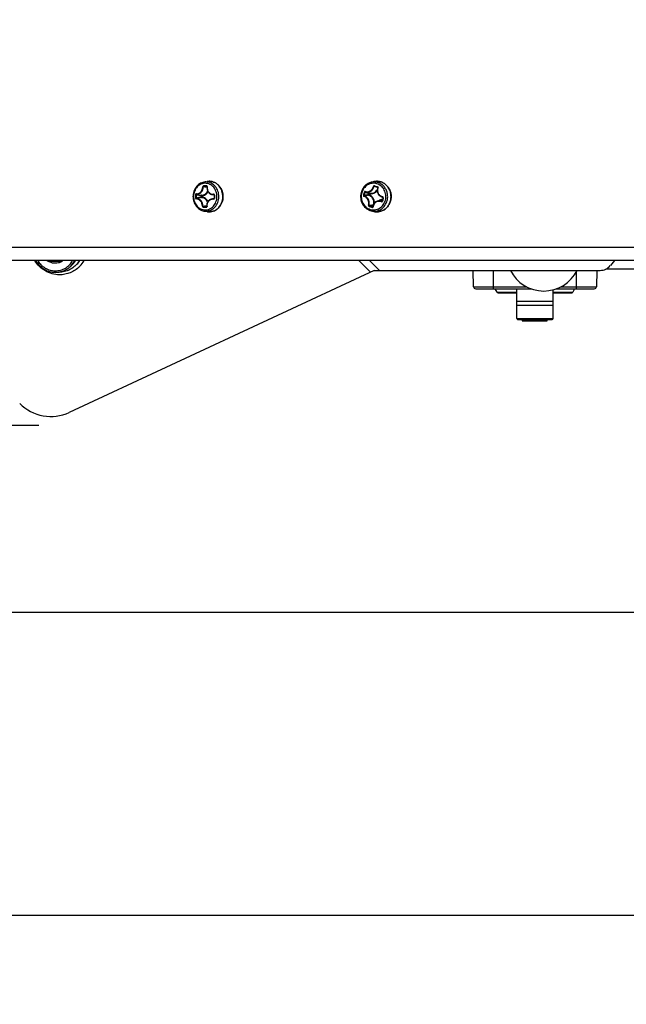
# Model space of a CAD drawing. Header units: millimetres. Extents: x 0 to 420, y 0 to 297.
# Tile 9 of 256: x 101 to 115, y 40 to 63. Entities that reach past the tile are written whole.
import ezdxf

# ---------------------------------------------------------------- set-up
doc = ezdxf.new("R2010")
doc.units = ezdxf.units.MM
doc.header["$LTSCALE"] = 23.1
doc.layers.get('0').update_dxf_attribs({"linetype": 'CONTINUOUS'})
doc.layers.add('DIM_PILOTEES', color=7, linetype='CONTINUOUS')
doc.styles.add('TEXTSTYLE_3', font='txt', dxfattribs={"width": 1.071429})
doc.styles.add('TEXTSTYLE_5', font='txt', dxfattribs={"width": 1.142857})
doc.styles.add('TEXTSTYLE_9', font='txt', dxfattribs={"width": 0.952381})
doc.dimstyles.new('DIMSTYLE_2', dxfattribs={"dimtxt": 2.5, "dimasz": 0.1875, "dimexe": 0.125, "dimexo": 0.0625, "dimgap": 1.25, "dimtad": 0, "dimtih": 1, "dimtoh": 1, "dimdsep": 46, "dimtxsty": 'TEXTSTYLE_3', "dimblk": '_FILLED', "dimblk1": '_FILLED', "dimblk2": '_FILLED', "dimcen": 0.09, "dimazin": 2, "dimtfac": 1, "dimtofl": 0, "dimtmove": 0, "dimatfit": 3, "dimldrblk": '_FILLED', "dimfxl": 1, "dimtolj": 1, "dimarcsym": 0})
doc.dimstyles.new('DIMSTYLE_4', dxfattribs={"dimtxt": 2.5, "dimasz": 0.1875, "dimexe": 0.125, "dimexo": 0.0625, "dimgap": 1.25, "dimtad": 0, "dimtih": 1, "dimtoh": 1, "dimdsep": 46, "dimtxsty": 'TEXTSTYLE_5', "dimblk": '_FILLED', "dimblk1": '_FILLED', "dimblk2": '_FILLED', "dimcen": 0.09, "dimazin": 2, "dimtfac": 1, "dimtofl": 0, "dimtmove": 0, "dimatfit": 3, "dimldrblk": '_FILLED', "dimfxl": 1, "dimtolj": 1, "dimarcsym": 0})
doc.dimstyles.new('DIMSTYLE_8', dxfattribs={"dimtxt": 2.5, "dimasz": 0.1875, "dimexe": 0.125, "dimexo": 0.0625, "dimgap": 1.25, "dimtad": 0, "dimtih": 1, "dimtoh": 1, "dimdsep": 46, "dimtxsty": 'TEXTSTYLE_9', "dimblk": '_FILLED', "dimblk1": '_FILLED', "dimblk2": '_FILLED', "dimcen": 0.09, "dimazin": 2, "dimtfac": 1, "dimtofl": 0, "dimtmove": 0, "dimatfit": 3, "dimldrblk": '_FILLED', "dimfxl": 1, "dimtolj": 1, "dimarcsym": 0})

# ---------------------------------------------------------------- blocks, each defined once
blk = doc.blocks.new('_FILLED')
at = {"color": 0, "linetype": 'BYBLOCK'}
blk.add_solid([(0, 0), (-1, 0.17), (-1, -0.17)], dxfattribs=at)
blk = doc.blocks.new('*D9')
at = {"layer": 'DIM_PILOTEES', "color": 2, "linetype": 'CONTINUOUS'}
for p, q in [((67.042, 106.042), (64.059, 106.042)), ((64.184, 106.042), (64.184, 83.788)), ((124.063, 106.042), (67.042, 106.042)), ((64.184, 53.247), (64.184, 78.788)), ((67.042, 53.247), (64.059, 53.247)), ((101.309, 53.247), (67.042, 53.247))]:
    blk.add_line(p, q, dxfattribs=at)
at = {"layer": 'DIM_PILOTEES', "color": 2, "linetype": 'CONTINUOUS', "xscale": 0.1875, "yscale": 0.1875, "zscale": 0.1875}
for p, rotation in [((64.184, 106.042), 90), ((64.184, 53.247), 270)]:
    blk.add_blockref('_FILLED', p, dxfattribs=dict(at, rotation=rotation))
at = {"layer": 'DIM_PILOTEES', "color": 2, "linetype": 'CONTINUOUS', "insert": (64.184, 82.538), "char_height": 2.5, "width": 8.57143, "attachment_point": 2, "line_spacing_factor": 0.9, "style": 'TEXTSTYLE_5'}
blk.add_mtext('{\\ftxt;\\W0.0001;\\H0.0001;\\~}{\\ftxt;\\W2.2857142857;\\H2.5; }{\\ftxt;\\W0.0001;\\H0.0001;\\~}', dxfattribs=at)
blk = doc.blocks.new('*D10')
at = {"layer": 'DIM_PILOTEES', "color": 2, "linetype": 'CONTINUOUS'}
for p, q in [((71.977, 76.601), (71.977, 41.945)), ((176.274, 76.587), (176.274, 41.945)), ((71.977, 42.07), (119.088, 42.07)), ((176.274, 42.07), (128.731, 42.07))]:
    blk.add_line(p, q, dxfattribs=at)
at = {"layer": 'DIM_PILOTEES', "color": 2, "linetype": 'CONTINUOUS', "xscale": 0.1875, "yscale": 0.1875, "zscale": 0.1875, "rotation": 180}
blk.add_blockref('_FILLED', (71.977, 42.07), dxfattribs=at)
at = {"layer": 'DIM_PILOTEES', "color": 2, "linetype": 'CONTINUOUS', "xscale": 0.1875, "yscale": 0.1875, "zscale": 0.1875}
blk.add_blockref('_FILLED', (176.274, 42.07), dxfattribs=at)
at = {"layer": 'DIM_PILOTEES', "color": 2, "linetype": 'CONTINUOUS', "insert": (123.91, 43.32), "char_height": 2.5, "width": 10.71429, "attachment_point": 2, "line_spacing_factor": 0.9, "style": 'TEXTSTYLE_9'}
blk.add_mtext('{\\ftxt;\\W0.0001;\\H0.0001;\\~}{\\ftxt;\\W2.8571428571;\\H2.5; }{\\ftxt;\\W0.0001;\\H0.0001;\\~}', dxfattribs=at)
blk = doc.blocks.new('*D12')
at = {"layer": 'DIM_PILOTEES', "color": 2, "linetype": 'CONTINUOUS'}
for p, q in [((78.325, 76.595), (78.325, 48.861)), ((169.925, 76.595), (169.925, 48.861)), ((78.325, 48.986), (119.852, 48.986)), ((169.925, 48.986), (127.709, 48.986))]:
    blk.add_line(p, q, dxfattribs=at)
at = {"layer": 'DIM_PILOTEES', "color": 2, "linetype": 'CONTINUOUS', "xscale": 0.1875, "yscale": 0.1875, "zscale": 0.1875, "rotation": 180}
blk.add_blockref('_FILLED', (78.325, 48.986), dxfattribs=at)
at = {"layer": 'DIM_PILOTEES', "color": 2, "linetype": 'CONTINUOUS', "xscale": 0.1875, "yscale": 0.1875, "zscale": 0.1875}
blk.add_blockref('_FILLED', (169.925, 48.986), dxfattribs=at)
at = {"layer": 'DIM_PILOTEES', "color": 2, "linetype": 'CONTINUOUS', "insert": (123.781, 50.236), "char_height": 2.5, "width": 8.03571, "attachment_point": 2, "line_spacing_factor": 0.9, "style": 'TEXTSTYLE_3'}
blk.add_mtext('{\\ftxt;\\W0.0001;\\H0.0001;\\~}{\\ftxt;\\W2.1428571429;\\H2.5; }{\\ftxt;\\W0.0001;\\H0.0001;\\~}', dxfattribs=at)

msp = doc.modelspace()

# ---------------------------------------------------------------- linework, layer by layer
at = {"color": 7, "linetype": 'CONTINUOUS'}
for p, q in [((105.075, 58.796), (105.151, 58.81)), ((105.143, 58.698), (105.14, 58.698)), ((105.142, 58.698), (105.142, 58.698)), ((105.142, 58.698), (105.143, 58.697)), ((105.143, 58.697), (105.144, 58.697)), ((105.144, 58.697), (105.145, 58.696)), ((105.145, 58.677), (105.144, 58.663)), ((105.144, 58.663), (105.145, 58.649)), ((105.145, 58.696), (105.146, 58.695)), ((105.146, 58.689), (105.145, 58.677)), ((105.145, 58.649), (105.146, 58.636)), ((105.146, 58.695), (105.146, 58.693)), ((105.146, 58.693), (105.146, 58.692)), ((105.146, 58.692), (105.147, 58.69)), ((105.147, 58.69), (105.146, 58.689)), ((105.146, 58.686), (105.146, 58.686)), ((105.146, 58.636), (105.149, 58.623)), ((108.892, 58.793), (108.952, 58.807)), ((109.04, 58.67), (108.954, 58.694)), ((108.966, 58.712), (109.034, 58.691)), ((108.967, 58.701), (109.035, 58.68)), ((108.967, 58.701), (108.967, 58.701)), ((109.029, 58.628), (109.028, 58.614)), ((109.032, 58.642), (109.029, 58.628)), ((109.035, 58.656), (109.032, 58.642)), ((109.035, 58.68), (109.036, 58.68)), ((109.04, 58.668), (109.035, 58.656)), ((109.036, 58.68), (109.037, 58.679)), ((109.037, 58.679), (109.038, 58.678)), ((109.038, 58.678), (109.039, 58.677)), ((109.039, 58.677), (109.039, 58.676)), ((109.039, 58.676), (109.04, 58.674)), ((109.04, 58.674), (109.04, 58.673)), ((109.04, 58.673), (109.04, 58.672)), ((109.04, 58.672), (109.04, 58.67)), ((109.04, 58.67), (109.04, 58.669)), ((109.04, 58.669), (109.04, 58.668)), ((104.884, 58.51), (104.899, 58.509)), ((105.016, 58.454), (105.017, 58.487)), ((105.029, 58.454), (105.016, 58.454)), ((105.03, 58.486), (105.017, 58.487)), ((105.029, 58.454), (105.03, 58.486)), ((105.149, 58.623), (105.153, 58.61)), ((105.153, 58.61), (105.157, 58.598)), ((105.157, 58.598), (105.163, 58.586)), ((105.163, 58.586), (105.17, 58.575)), ((105.17, 58.575), (105.177, 58.565)), ((105.177, 58.565), (105.186, 58.555)), ((105.186, 58.555), (105.195, 58.546)), ((105.195, 58.546), (105.205, 58.538)), ((105.205, 58.538), (105.216, 58.531)), ((105.227, 58.403), (105.215, 58.398)), ((105.216, 58.531), (105.227, 58.525)), ((105.227, 58.525), (105.239, 58.52)), ((105.239, 58.408), (105.227, 58.403)), ((105.239, 58.52), (105.251, 58.516)), ((105.251, 58.411), (105.239, 58.408)), ((105.251, 58.516), (105.258, 58.514)), ((105.251, 58.411), (105.305, 58.423)), ((105.258, 58.514), (105.306, 58.504)), ((105.301, 58.416), (105.295, 58.414)), ((105.302, 58.509), (105.297, 58.511)), ((105.3, 58.415), (105.299, 58.414)), ((105.3, 58.511), (105.301, 58.51)), ((105.301, 58.416), (105.3, 58.415)), ((105.301, 58.51), (105.302, 58.509)), ((105.302, 58.417), (105.301, 58.416)), ((105.302, 58.509), (105.304, 58.508)), ((105.303, 58.418), (105.302, 58.417)), ((105.304, 58.419), (105.303, 58.418)), ((105.304, 58.508), (105.305, 58.507)), ((105.305, 58.421), (105.304, 58.419)), ((105.305, 58.507), (105.305, 58.506)), ((105.305, 58.506), (105.306, 58.504)), ((105.306, 58.462), (105.305, 58.449)), ((105.305, 58.449), (105.305, 58.435)), ((105.305, 58.435), (105.305, 58.424)), ((105.305, 58.424), (105.305, 58.422)), ((105.305, 58.422), (105.305, 58.421)), ((105.306, 58.504), (105.306, 58.502)), ((105.306, 58.502), (105.307, 58.501)), ((105.307, 58.501), (105.306, 58.489)), ((105.306, 58.489), (105.306, 58.476)), ((105.306, 58.476), (105.306, 58.462)), ((105.314, 58.501), (105.307, 58.501)), ((108.755, 58.574), (108.755, 58.574)), ((108.755, 58.574), (108.763, 58.571)), ((108.763, 58.571), (108.768, 58.569)), ((108.768, 58.569), (108.826, 58.553)), ((108.849, 58.547), (108.825, 58.553)), ((108.83, 58.508), (108.838, 58.54)), ((108.842, 58.506), (108.85, 58.537)), ((109.028, 58.614), (109.028, 58.6)), ((109.028, 58.6), (109.029, 58.586)), ((109.029, 58.586), (109.031, 58.572)), ((109.031, 58.572), (109.035, 58.559)), ((109.035, 58.559), (109.04, 58.546)), ((109.04, 58.546), (109.045, 58.533)), ((109.045, 58.533), (109.052, 58.521)), ((109.052, 58.521), (109.06, 58.51)), ((109.06, 58.51), (109.069, 58.5)), ((109.069, 58.5), (109.079, 58.49)), ((109.079, 58.49), (109.089, 58.481)), ((109.089, 58.481), (109.101, 58.473)), ((109.101, 58.473), (109.113, 58.466)), ((109.113, 58.466), (109.125, 58.461)), ((109.125, 58.461), (109.139, 58.456)), ((109.139, 58.456), (109.142, 58.455)), ((109.148, 58.403), (109.139, 58.366)), ((109.142, 58.455), (109.151, 58.453)), ((109.142, 58.455), (109.153, 58.452)), ((109.158, 58.44), (109.148, 58.403)), ((109.152, 58.452), (109.151, 58.453)), ((109.151, 58.453), (109.152, 58.452)), ((109.151, 58.453), (109.151, 58.453)), ((109.152, 58.452), (109.154, 58.451)), ((109.154, 58.451), (109.155, 58.451)), ((109.155, 58.451), (109.156, 58.45)), ((109.156, 58.45), (109.157, 58.448)), ((109.157, 58.448), (109.158, 58.447)), ((109.158, 58.447), (109.158, 58.446)), ((109.158, 58.446), (109.158, 58.444)), ((109.158, 58.444), (109.158, 58.443)), ((109.158, 58.443), (109.158, 58.441)), ((109.158, 58.441), (109.158, 58.44)), ((105.132, 58.233), (105.134, 58.234)), ((105.136, 58.234), (105.132, 58.233)), ((105.135, 58.234), (105.134, 58.234)), ((105.136, 58.234), (105.135, 58.234)), ((105.137, 58.235), (105.136, 58.234)), ((105.138, 58.237), (105.137, 58.236)), ((105.137, 58.236), (105.137, 58.235)), ((105.139, 58.282), (105.138, 58.269)), ((105.138, 58.269), (105.138, 58.255)), ((105.138, 58.255), (105.139, 58.243)), ((105.139, 58.238), (105.138, 58.237)), ((105.141, 58.296), (105.139, 58.282)), ((105.139, 58.243), (105.139, 58.242)), ((105.139, 58.242), (105.139, 58.24)), ((105.139, 58.24), (105.139, 58.239)), ((105.139, 58.239), (105.139, 58.238)), ((105.144, 58.309), (105.141, 58.296)), ((105.148, 58.321), (105.144, 58.309)), ((105.153, 58.333), (105.148, 58.321)), ((105.16, 58.345), (105.153, 58.333)), ((105.167, 58.356), (105.16, 58.345)), ((105.175, 58.366), (105.167, 58.356)), ((105.184, 58.375), (105.175, 58.366)), ((105.194, 58.384), (105.184, 58.375)), ((105.204, 58.391), (105.194, 58.384)), ((105.215, 58.398), (105.204, 58.391)), ((108.927, 58.236), (108.918, 58.232)), ((108.924, 58.233), (108.923, 58.233)), ((108.925, 58.234), (108.924, 58.233)), ((108.926, 58.235), (108.925, 58.234)), ((108.927, 58.236), (108.926, 58.235)), ((108.928, 58.239), (108.927, 58.237)), ((108.927, 58.237), (108.927, 58.236)), ((108.929, 58.25), (108.928, 58.239)), ((108.933, 58.263), (108.929, 58.25)), ((108.937, 58.275), (108.933, 58.263)), ((108.942, 58.287), (108.937, 58.275)), ((108.948, 58.298), (108.942, 58.287)), ((108.955, 58.309), (108.948, 58.298)), ((108.963, 58.319), (108.955, 58.309)), ((108.972, 58.328), (108.963, 58.319)), ((108.981, 58.336), (108.972, 58.328)), ((108.991, 58.344), (108.981, 58.336)), ((109.002, 58.35), (108.991, 58.344)), ((109.013, 58.356), (109.002, 58.35)), ((109.025, 58.361), (109.013, 58.356)), ((109.032, 58.363), (109.025, 58.361)), ((109.032, 58.363), (109.112, 58.385)), ((109.138, 58.364), (109.126, 58.359)), ((109.134, 58.36), (109.133, 58.36)), ((109.135, 58.361), (109.134, 58.36)), ((109.136, 58.362), (109.135, 58.361)), ((109.138, 58.363), (109.136, 58.362)), ((109.139, 58.366), (109.138, 58.365)), ((109.138, 58.365), (109.138, 58.363)), ((109.33, 58.372), (109.33, 58.373)), ((109.33, 58.372), (109.33, 58.373)), ((105.075, 58.137), (105.151, 58.123)), ((105.195, 58.119), (105.195, 58.119)), ((105.195, 58.119), (105.195, 58.119)), ((108.892, 58.14), (108.952, 58.126)), ((163.575, 57.307), (84.675, 57.307)), ((163.575, 57.007), (84.675, 57.007)), ((101.56, 57.007), (101.536, 56.983)), ((102.104, 56.949), (102.036, 56.881)), ((102.154, 56.9), (102.178, 56.924)), ((102.246, 56.88), (102.246, 56.879)), ((102.246, 56.88), (102.246, 56.879)), ((108.608, 57.007), (108.871, 56.744)), ((108.851, 57.007), (109.076, 56.782)), ((114.439, 57.007), (114.344, 56.891)), ((108.954, 56.782), (102.002, 53.54)), ((108.954, 56.782), (114.112, 56.782)), ((111.224, 56.411), (111.214, 56.782)), ((111.675, 56.782), (111.675, 56.362)), ((113.575, 56.362), (113.575, 56.763)), ((114.037, 56.782), (114.027, 56.411)), ((114.978, 56.812), (114.243, 56.812)), ((111.224, 56.411), (112.431, 56.411)), ((113.22, 56.411), (114.027, 56.411)), ((111.274, 56.362), (112.543, 56.362)), ((111.76, 56.283), (111.72, 56.362)), ((111.76, 56.283), (112.21, 56.283)), ((111.778, 56.272), (112.21, 56.272)), ((112.21, 55.682), (112.21, 56.362)), ((113.04, 55.682), (113.04, 56.342)), ((113.04, 56.283), (113.491, 56.283)), ((113.04, 56.272), (113.473, 56.272)), ((113.107, 56.362), (113.977, 56.362)), ((113.53, 56.362), (113.491, 56.283)), ((112.21, 56.082), (113.04, 56.082)), ((113.04, 55.982), (112.21, 55.982)), ((112.21, 55.682), (113.04, 55.682)), ((112.23, 55.662), (113.02, 55.662)), ((112.333, 55.662), (112.333, 55.632)), ((112.333, 55.632), (112.571, 55.632)), ((112.402, 55.632), (112.402, 55.662)), ((112.478, 55.632), (112.478, 55.662)), ((112.506, 55.632), (112.506, 55.662)), ((112.519, 55.632), (112.519, 55.662)), ((112.522, 55.632), (112.522, 55.662)), ((112.548, 55.632), (112.548, 55.662)), ((112.571, 55.632), (112.571, 55.662)), ((112.573, 55.632), (112.67, 55.632)), ((112.585, 55.632), (112.585, 55.662)), ((112.599, 55.632), (112.599, 55.662)), ((112.609, 55.662), (112.609, 55.632)), ((112.631, 55.632), (112.631, 55.662)), ((112.653, 55.632), (112.653, 55.662)), ((112.67, 55.632), (112.67, 55.662)), ((112.671, 55.632), (112.907, 55.632)), ((112.675, 55.662), (112.675, 55.632)), ((112.675, 55.632), (112.675, 55.662)), ((112.692, 55.632), (112.692, 55.662)), ((112.729, 55.632), (112.729, 55.662)), ((112.764, 55.632), (112.764, 55.662)), ((112.773, 55.632), (112.773, 55.662)), ((112.833, 55.632), (112.833, 55.662)), ((112.855, 55.632), (112.855, 55.662)), ((112.878, 55.632), (112.878, 55.662)), ((112.901, 55.632), (112.901, 55.662)), ((112.907, 55.632), (112.907, 55.662))]:
    msp.add_line(p, q, dxfattribs=at)
at = {"color": 2, "linetype": 'CONTINUOUS'}
msp.add_line((109.03, 58.632), (109.028, 58.632), dxfattribs=at)
at = {"color": 7, "linetype": 'CONTINUOUS'}
for centre, radius, start, end in [((101.14, 36.22), 22.81, 79.8866, 80.0979), ((104.902, 49.208), 9.506, 88.7925, 88.9943), ((98.413, 22.855), 36.459, 79.3584, 79.4753), ((104.909, 49.351), 9.351, 88.7927, 88.9961), ((105.122, 58.542), 0.259, 88.82, 100.4696), ((104.892, 48.729), 9.984, 88.5986, 88.794), ((104.897, 48.8), 9.902, 88.5977, 88.7932), ((105.14, 58.691), 0.0074, 75.1551, 89.1284), ((105.201, 58.54), 0.274, 88.819, 100.4735), ((105.2, 58.544), 0.27, 97.7824, 100.4753), ((105.2, 58.545), 0.269, 95.2828, 97.7807), ((105.2, 58.546), 0.269, 88.8002, 95.2835), ((105.2, 58.547), 0.267, 88.5954, 88.794), ((106.982, 58.437), 2.099, 178.0234, 180.1242), ((106.98, 58.437), 2.082, 178.02, 180.1207), ((105.956, 52.956), 5.578, 99.7013, 100.9374), ((105.985, 63.902), 5.501, 258.6186, 259.8662), ((105.992, 52.85), 5.677, 99.8101, 101.0339), ((106.023, 64.024), 5.617, 258.5408, 259.7719), ((108.412, 58.412), 3.099, 178.3563, 179.7793), ((111.164, 57.895), 2.525, 165.3557, 166.2227), ((111.186, 57.889), 2.548, 164.4954, 165.3573), ((111.158, 57.897), 2.505, 165.3565, 166.2236), ((109.458, 53.864), 4.687, 97.7018, 98.9847), ((109.476, 53.911), 4.63, 97.9543, 99.2613), ((111.18, 57.891), 2.527, 164.4946, 165.3565), ((109.784, 61.96), 3.549, 252.9732, 254.5338), ((108.753, 58.568), 0.00651, 72.958, 79.154), ((108.756, 58.576), 0.00283, 239.9858, 247.8157), ((108.776, 58.333), 0.185, 43.8757, 48.1501), ((113.389, 57.294), 4.375, 164.8539, 165.356), ((101.671, 78.575), 20.61, 279.4495, 279.684), ((105.261, 66.172), 7.952, 268.5527, 268.7939), ((99.741, 88.23), 30.464, 280.0653, 280.2056), ((105.262, 66.014), 7.782, 268.5501, 268.7946), ((105.267, 66.454), 8.234, 268.7941, 269.0311), ((105.27, 66.398), 8.166, 268.7951, 269.0321), ((107.711, 67.191), 8.996, 277.2183, 277.8376), ((110.297, 62.868), 4.849, 252.5538, 253.3994), ((107.413, 68.646), 10.492, 277.872, 278.3333), ((110.283, 62.813), 4.78, 252.5553, 253.406), ((109.155, 58.233), 0.159, 93.6165, 105.8507), ((113.348, 57.305), 4.332, 165.3574, 165.8628), ((105.122, 58.391), 0.259, 259.5255, 268.7777), ((105.201, 58.393), 0.274, 259.5264, 268.7776), ((105.2, 58.389), 0.27, 259.527, 262.9479), ((105.2, 58.388), 0.27, 262.9489, 264.3907), ((105.2, 58.388), 0.269, 264.3908, 265.4898), ((105.2, 58.387), 0.268, 265.4887, 268.792), ((109.02, 58.418), 0.3, 256.8344, 261.2732), ((109.02, 58.417), 0.299, 261.2752, 262.8396), ((109.02, 58.416), 0.298, 262.8392, 265.5868), ((109.02, 58.416), 0.297, 265.588, 266.1987), ((101.684, 57.236), 0.293, 231.6561, 239.7675), ((99.416, 55.97), 2.35, 25.5467, 26.1814), ((93.52, 61.971), 9.687, 328.9932, 329.17), ((101.683, 57.225), 0.281, 299.7763, 309.0149), ((101.692, 57.225), 0.486, 315.0087, 333.279), ((101.76, 57.293), 0.486, 315.0087, 323.8578), ((101.76, 57.293), 0.556, 315.0278, 329.0013), ((101.785, 57.316), 0.555, 315.0141, 326.027), ((101.789, 57.314), 0.631, 314.9985, 316.4602), ((101.788, 57.314), 0.632, 316.5634, 330.8379), ((101.8, 57.326), 0.632, 315.0037, 329.5633), ((114.112, 57.082), 0.3, 270, 320.5), ((112.825, 57.164), 0.852, 206.6886, 333.3114), ((111.274, 56.412), 0.05, 181.5, 270), ((113.977, 56.412), 0.05, 270, 358.5), ((111.778, 56.292), 0.02, 206.5651, 270), ((113.473, 56.292), 0.02, 270, 333.4349), ((112.23, 55.682), 0.02, 180, 270), ((113.02, 55.682), 0.02, 270, 0)]:
    msp.add_arc(centre, radius, start, end, dxfattribs=at)
msp.add_ellipse((101.569, 54.442), major_axis=(0.708, -0.708), ratio=0.983217, start_param=-1.570796, end_param=-0.343661, dxfattribs=at)
for points, knots in [([(105.075, 58.796), (105.04, 58.79), (104.971, 58.762), (104.89, 58.685), (104.837, 58.582), (104.819, 58.467), (104.837, 58.351), (104.89, 58.248), (104.971, 58.171), (105.04, 58.144), (105.075, 58.137)], [0, 0, 0, 0, 0.119542, 0.242688, 0.369986, 0.500002, 0.630017, 0.757313, 0.880458, 1, 1, 1, 1]), ([(105.11, 58.771), (105.092, 58.771), (105.057, 58.768), (105.006, 58.751), (104.959, 58.724), (104.904, 58.674), (104.853, 58.589), (104.831, 58.472), (104.849, 58.354), (104.897, 58.268), (104.951, 58.216), (104.997, 58.186), (105.047, 58.168), (105.082, 58.163), (105.1, 58.163)], [0, 0, 0, 0, 0.058517, 0.117633, 0.177897, 0.239654, 0.367252, 0.499221, 0.631408, 0.759546, 0.821602, 0.882126, 0.94142, 1, 1, 1, 1]), ([(104.902, 58.53), (104.91, 58.529), (104.928, 58.529), (104.964, 58.54), (105.005, 58.572), (105.038, 58.626), (105.047, 58.669), (105.049, 58.691)], [0, 0, 0, 0, 0.107336, 0.219497, 0.462195, 0.727838, 1, 1, 1, 1]), ([(104.907, 58.519), (104.916, 58.518), (104.935, 58.519), (104.973, 58.531), (105.016, 58.564), (105.051, 58.621), (105.061, 58.667), (105.062, 58.69)], [0, 0, 0, 0, 0.108017, 0.220581, 0.463237, 0.728232, 1, 1, 1, 1]), ([(105.069, 58.712), (105.064, 58.712), (105.053, 58.707), (105.049, 58.696), (105.049, 58.691)], [0, 0, 0, 0, 0.477842, 1, 1, 1, 1]), ([(105.049, 58.691), (105.051, 58.691), (105.056, 58.691), (105.06, 58.69), (105.062, 58.69)], [0, 0, 0, 0, 0.539073, 1, 1, 1, 1]), ([(105.073, 58.7), (105.07, 58.7), (105.065, 58.698), (105.062, 58.692), (105.062, 58.69)], [0, 0, 0, 0, 0.487552, 1, 1, 1, 1]), ([(105.069, 58.712), (105.068, 58.709), (105.068, 58.705), (105.071, 58.7), (105.073, 58.7)], [0, 0, 0, 0, 0.597657, 1, 1, 1, 1]), ([(105.1, 58.163), (105.117, 58.162), (105.153, 58.165), (105.203, 58.182), (105.25, 58.209), (105.306, 58.26), (105.356, 58.344), (105.378, 58.461), (105.36, 58.579), (105.312, 58.665), (105.259, 58.717), (105.213, 58.747), (105.162, 58.765), (105.127, 58.77), (105.11, 58.771)], [0, 0, 0, 0, 0.058517, 0.117633, 0.177897, 0.239654, 0.367252, 0.499221, 0.631408, 0.759546, 0.821602, 0.882126, 0.94142, 1, 1, 1, 1]), ([(105.116, 58.133), (105.135, 58.132), (105.174, 58.136), (105.23, 58.154), (105.281, 58.184), (105.342, 58.239), (105.398, 58.332), (105.422, 58.46), (105.402, 58.59), (105.35, 58.684), (105.29, 58.742), (105.24, 58.774), (105.185, 58.795), (105.146, 58.8), (105.127, 58.8)], [0, 0, 0, 0, 0.058517, 0.117633, 0.177897, 0.239654, 0.367252, 0.499221, 0.631408, 0.759546, 0.821602, 0.882126, 0.94142, 1, 1, 1, 1]), ([(105.136, 58.71), (105.136, 58.708), (105.136, 58.704), (105.138, 58.699), (105.14, 58.698)], [0, 0, 0, 0, 0.609828, 1, 1, 1, 1]), ([(105.152, 58.689), (105.153, 58.694), (105.151, 58.702), (105.143, 58.709), (105.138, 58.71), (105.136, 58.71)], [0, 0, 0, 0, 0.513439, 0.757786, 1, 1, 1, 1]), ([(105.152, 58.689), (105.151, 58.689), (105.15, 58.689), (105.148, 58.689), (105.147, 58.689), (105.146, 58.689), (105.146, 58.689)], [0, 0, 0, 0, 0.397082, 0.707164, 0.909086, 1, 1, 1, 1]), ([(105.152, 58.689), (105.149, 58.668), (105.15, 58.624), (105.18, 58.566), (105.231, 58.528), (105.273, 58.521), (105.294, 58.521)], [0, 0, 0, 0, 0.25725, 0.507359, 0.752892, 1, 1, 1, 1]), ([(105.207, 58.815), (105.227, 58.814), (105.268, 58.809), (105.326, 58.787), (105.379, 58.753), (105.441, 58.693), (105.496, 58.595), (105.517, 58.46), (105.492, 58.326), (105.433, 58.23), (105.37, 58.172), (105.315, 58.141), (105.256, 58.122), (105.216, 58.118), (105.195, 58.118)], [0, 0, 0, 0, 0.059133, 0.118862, 0.179635, 0.24173, 0.369398, 0.500684, 0.631774, 0.758961, 0.820794, 0.881343, 0.94092, 1, 1, 1, 1]), ([(105.195, 58.119), (105.215, 58.118), (105.256, 58.122), (105.314, 58.141), (105.367, 58.172), (105.431, 58.23), (105.488, 58.326), (105.513, 58.46), (105.493, 58.595), (105.438, 58.693), (105.377, 58.753), (105.324, 58.787), (105.267, 58.809), (105.227, 58.814), (105.207, 58.815)], [0, 0, 0, 0, 0.058537, 0.117667, 0.177936, 0.239688, 0.367269, 0.499208, 0.631368, 0.759497, 0.821553, 0.882086, 0.941397, 1, 1, 1, 1]), ([(108.892, 58.793), (108.865, 58.786), (108.811, 58.765), (108.741, 58.712), (108.688, 58.641), (108.666, 58.585), (108.659, 58.557)], [0, 0, 0, 0, 0.244603, 0.492527, 0.744477, 1, 1, 1, 1]), ([(109.214, 58.384), (109.224, 58.422), (109.23, 58.503), (109.196, 58.617), (109.124, 58.71), (109.023, 58.767), (108.91, 58.776), (108.802, 58.738), (108.717, 58.658), (108.683, 58.587), (108.674, 58.549)], [0, 0, 0, 0, 0.129794, 0.25879, 0.384633, 0.506764, 0.626851, 0.747849, 0.872125, 1, 1, 1, 1]), ([(108.754, 58.584), (108.762, 58.58), (108.781, 58.576), (108.82, 58.575), (108.869, 58.592), (108.916, 58.637), (108.935, 58.677), (108.941, 58.698)], [0, 0, 0, 0, 0.114333, 0.230798, 0.473687, 0.73296, 1, 1, 1, 1]), ([(108.768, 58.569), (108.786, 58.564), (108.827, 58.563), (108.884, 58.587), (108.929, 58.633), (108.948, 58.673), (108.954, 58.694)], [0, 0, 0, 0, 0.230969, 0.475363, 0.734268, 1, 1, 1, 1]), ([(109.254, 58.376), (109.261, 58.403), (109.269, 58.46), (109.26, 58.546), (109.232, 58.627), (109.185, 58.697), (109.123, 58.752), (109.051, 58.789), (108.971, 58.804), (108.918, 58.799), (108.892, 58.793)], [0, 0, 0, 0, 0.12951, 0.259139, 0.387681, 0.514163, 0.638143, 0.759822, 0.880028, 1, 1, 1, 1]), ([(108.966, 58.712), (108.964, 58.713), (108.958, 58.714), (108.948, 58.71), (108.943, 58.703), (108.941, 58.698)], [0, 0, 0, 0, 0.241394, 0.491092, 1, 1, 1, 1]), ([(108.941, 58.698), (108.944, 58.697), (108.948, 58.696), (108.952, 58.694), (108.954, 58.694)], [0, 0, 0, 0, 0.566401, 1, 1, 1, 1]), ([(108.952, 58.807), (108.979, 58.813), (109.035, 58.818), (109.118, 58.803), (109.195, 58.764), (109.26, 58.707), (109.308, 58.634), (109.338, 58.55), (109.347, 58.46), (109.339, 58.401), (109.332, 58.372)], [0, 0, 0, 0, 0.120579, 0.241354, 0.363408, 0.487472, 0.613744, 0.741852, 0.870963, 1, 1, 1, 1]), ([(109.33, 58.373), (109.337, 58.401), (109.345, 58.461), (109.336, 58.55), (109.306, 58.634), (109.257, 58.707), (109.193, 58.765), (109.117, 58.803), (109.035, 58.818), (108.979, 58.813), (108.952, 58.807)], [0, 0, 0, 0, 0.129573, 0.259224, 0.387749, 0.51421, 0.638171, 0.759837, 0.880034, 1, 1, 1, 1]), ([(108.967, 58.701), (108.964, 58.702), (108.958, 58.701), (108.954, 58.696), (108.954, 58.694)], [0, 0, 0, 0, 0.492875, 1, 1, 1, 1]), ([(108.966, 58.712), (108.966, 58.711), (108.965, 58.709), (108.965, 58.705), (108.965, 58.701), (108.967, 58.701)], [0, 0, 0, 0, 0.337813, 0.638525, 1, 1, 1, 1]), ([(109.034, 58.691), (109.034, 58.689), (109.033, 58.686), (109.033, 58.682), (109.034, 58.68), (109.035, 58.68)], [0, 0, 0, 0, 0.643295, 0.865655, 1, 1, 1, 1]), ([(109.046, 58.666), (109.047, 58.668), (109.048, 58.674), (109.046, 58.682), (109.042, 58.688), (109.037, 58.691), (109.034, 58.691)], [0, 0, 0, 0, 0.257729, 0.509976, 0.756297, 1, 1, 1, 1]), ([(109.046, 58.666), (109.038, 58.645), (109.03, 58.601), (109.047, 58.536), (109.09, 58.486), (109.13, 58.467), (109.151, 58.462)], [0, 0, 0, 0, 0.252775, 0.503135, 0.75156, 1, 1, 1, 1]), ([(109.046, 58.666), (109.045, 58.666), (109.043, 58.667), (109.041, 58.668), (109.04, 58.668)], [0, 0, 0, 0, 0.500684, 1, 1, 1, 1]), ([(104.883, 58.433), (104.887, 58.432), (104.892, 58.433), (104.897, 58.433), (104.898, 58.433)], [0, 0, 0, 0, 0.794857, 1, 1, 1, 1]), ([(104.883, 58.433), (104.883, 58.43), (104.884, 58.425), (104.888, 58.418), (104.893, 58.413), (104.898, 58.412), (104.9, 58.412)], [0, 0, 0, 0, 0.278614, 0.542352, 0.78117, 1, 1, 1, 1]), ([(104.902, 58.53), (104.9, 58.53), (104.895, 58.529), (104.889, 58.524), (104.885, 58.518), (104.884, 58.512), (104.884, 58.51)], [0, 0, 0, 0, 0.219138, 0.457342, 0.720709, 1, 1, 1, 1]), ([(104.898, 58.433), (104.898, 58.43), (104.899, 58.426), (104.902, 58.423), (104.904, 58.422), (104.905, 58.422)], [0, 0, 0, 0, 0.551238, 0.786709, 1, 1, 1, 1]), ([(104.907, 58.519), (104.906, 58.519), (104.904, 58.519), (104.901, 58.516), (104.899, 58.513), (104.899, 58.51), (104.899, 58.509)], [0, 0, 0, 0, 0.212241, 0.445309, 0.710587, 1, 1, 1, 1]), ([(104.9, 58.412), (104.9, 58.414), (104.9, 58.418), (104.903, 58.422), (104.905, 58.422)], [0, 0, 0, 0, 0.571145, 1, 1, 1, 1]), ([(105.041, 58.244), (105.041, 58.266), (105.033, 58.309), (105.001, 58.365), (104.962, 58.398), (104.926, 58.411), (104.908, 58.412), (104.9, 58.412)], [0, 0, 0, 0, 0.271227, 0.537101, 0.780517, 0.892834, 1, 1, 1, 1]), ([(104.902, 58.53), (104.901, 58.527), (104.902, 58.523), (104.905, 58.519), (104.907, 58.519)], [0, 0, 0, 0, 0.57277, 1, 1, 1, 1]), ([(105.055, 58.245), (105.054, 58.268), (105.046, 58.314), (105.013, 58.373), (104.971, 58.408), (104.933, 58.421), (104.914, 58.423), (104.905, 58.422)], [0, 0, 0, 0, 0.270863, 0.536099, 0.779458, 0.892166, 1, 1, 1, 1]), ([(105.016, 58.454), (105.016, 58.452), (105.018, 58.447), (105.022, 58.444), (105.024, 58.444)], [0, 0, 0, 0, 0.530275, 1, 1, 1, 1]), ([(105.025, 58.496), (105.023, 58.496), (105.019, 58.494), (105.017, 58.489), (105.017, 58.487)], [0, 0, 0, 0, 0.469124, 1, 1, 1, 1]), ([(105.029, 58.454), (105.029, 58.452), (105.028, 58.448), (105.026, 58.444), (105.024, 58.444)], [0, 0, 0, 0, 0.599334, 1, 1, 1, 1]), ([(105.158, 58.343), (105.152, 58.357), (105.137, 58.383), (105.105, 58.415), (105.067, 58.437), (105.038, 58.443), (105.024, 58.444)], [0, 0, 0, 0, 0.261739, 0.515046, 0.760259, 1, 1, 1, 1]), ([(105.025, 58.496), (105.039, 58.497), (105.067, 58.502), (105.106, 58.521), (105.138, 58.551), (105.155, 58.576), (105.161, 58.59)], [0, 0, 0, 0, 0.240389, 0.485618, 0.738576, 1, 1, 1, 1]), ([(105.03, 58.486), (105.03, 58.489), (105.029, 58.492), (105.027, 58.496), (105.025, 58.496)], [0, 0, 0, 0, 0.601739, 1, 1, 1, 1]), ([(105.167, 58.355), (105.16, 58.369), (105.143, 58.395), (105.11, 58.426), (105.072, 58.447), (105.043, 58.453), (105.029, 58.454)], [0, 0, 0, 0, 0.261187, 0.514216, 0.759641, 1, 1, 1, 1]), ([(105.03, 58.486), (105.044, 58.487), (105.072, 58.492), (105.111, 58.51), (105.144, 58.539), (105.162, 58.564), (105.169, 58.577)], [0, 0, 0, 0, 0.241036, 0.486513, 0.739197, 1, 1, 1, 1]), ([(105.292, 58.404), (105.271, 58.405), (105.229, 58.4), (105.176, 58.363), (105.145, 58.307), (105.142, 58.263), (105.145, 58.242)], [0, 0, 0, 0, 0.247699, 0.493115, 0.742822, 1, 1, 1, 1]), ([(105.295, 58.414), (105.291, 58.414), (105.277, 58.415), (105.262, 58.413), (105.251, 58.411)], [0, 0, 0, 0, 0.251806, 1, 1, 1, 1]), ([(105.292, 58.404), (105.294, 58.403), (105.3, 58.404), (105.307, 58.409), (105.311, 58.415), (105.312, 58.421), (105.312, 58.424)], [0, 0, 0, 0, 0.244775, 0.4919, 0.743846, 1, 1, 1, 1]), ([(105.292, 58.404), (105.292, 58.406), (105.292, 58.409), (105.294, 58.413), (105.295, 58.414), (105.295, 58.414)], [0, 0, 0, 0, 0.626464, 0.855661, 1, 1, 1, 1]), ([(105.294, 58.521), (105.294, 58.519), (105.294, 58.516), (105.295, 58.512), (105.296, 58.511), (105.297, 58.511)], [0, 0, 0, 0, 0.630117, 0.857849, 1, 1, 1, 1]), ([(105.314, 58.501), (105.314, 58.503), (105.313, 58.509), (105.308, 58.516), (105.302, 58.52), (105.296, 58.521), (105.294, 58.521)], [0, 0, 0, 0, 0.256045, 0.50823, 0.755526, 1, 1, 1, 1]), ([(105.312, 58.424), (105.311, 58.424), (105.31, 58.424), (105.308, 58.424), (105.306, 58.424), (105.306, 58.424), (105.306, 58.424), (105.305, 58.424), (105.305, 58.424)], [0, 0, 0, 0, 0.400954, 0.720495, 0.839175, 0.926474, 0.980178, 1, 1, 1, 1]), ([(108.659, 58.557), (108.647, 58.513), (108.641, 58.421), (108.677, 58.313), (108.727, 58.239), (108.775, 58.194), (108.831, 58.16), (108.871, 58.145), (108.892, 58.14)], [0, 0, 0, 0, 0.254518, 0.507479, 0.632736, 0.756486, 0.8788, 1, 1, 1, 1]), ([(108.674, 58.549), (108.664, 58.511), (108.658, 58.43), (108.692, 58.316), (108.764, 58.223), (108.864, 58.167), (108.978, 58.157), (109.086, 58.195), (109.171, 58.275), (109.204, 58.346), (109.214, 58.384)], [0, 0, 0, 0, 0.129794, 0.25879, 0.384633, 0.506764, 0.626851, 0.747849, 0.872125, 1, 1, 1, 1]), ([(108.712, 58.496), (108.71, 58.491), (108.711, 58.482), (108.717, 58.474), (108.722, 58.471), (108.724, 58.471)], [0, 0, 0, 0, 0.522437, 0.769624, 1, 1, 1, 1]), ([(108.712, 58.496), (108.714, 58.495), (108.719, 58.494), (108.724, 58.493), (108.726, 58.493)], [0, 0, 0, 0, 0.555236, 1, 1, 1, 1]), ([(108.724, 58.471), (108.724, 58.473), (108.726, 58.477), (108.729, 58.48), (108.731, 58.48)], [0, 0, 0, 0, 0.579307, 1, 1, 1, 1]), ([(108.829, 58.268), (108.834, 58.289), (108.836, 58.333), (108.817, 58.395), (108.779, 58.446), (108.743, 58.466), (108.724, 58.471)], [0, 0, 0, 0, 0.258034, 0.519898, 0.770054, 1, 1, 1, 1]), ([(108.726, 58.493), (108.725, 58.491), (108.725, 58.485), (108.729, 58.481), (108.731, 58.48)], [0, 0, 0, 0, 0.538715, 1, 1, 1, 1]), ([(108.754, 58.584), (108.752, 58.585), (108.747, 58.586), (108.737, 58.582), (108.732, 58.575), (108.731, 58.57)], [0, 0, 0, 0, 0.234303, 0.4764, 1, 1, 1, 1]), ([(108.731, 58.57), (108.734, 58.569), (108.738, 58.568), (108.743, 58.567), (108.745, 58.567)], [0, 0, 0, 0, 0.556843, 1, 1, 1, 1]), ([(108.842, 58.266), (108.847, 58.288), (108.85, 58.335), (108.83, 58.401), (108.789, 58.454), (108.751, 58.475), (108.731, 58.48)], [0, 0, 0, 0, 0.257976, 0.519352, 0.769336, 1, 1, 1, 1]), ([(108.754, 58.574), (108.752, 58.574), (108.748, 58.573), (108.745, 58.569), (108.745, 58.567)], [0, 0, 0, 0, 0.461254, 1, 1, 1, 1]), ([(108.754, 58.584), (108.753, 58.583), (108.752, 58.58), (108.753, 58.575), (108.755, 58.574)], [0, 0, 0, 0, 0.321701, 1, 1, 1, 1]), ([(108.83, 58.508), (108.829, 58.506), (108.83, 58.501), (108.833, 58.497), (108.835, 58.496)], [0, 0, 0, 0, 0.515239, 1, 1, 1, 1]), ([(108.842, 58.506), (108.84, 58.506), (108.835, 58.507), (108.831, 58.508), (108.83, 58.508)], [0, 0, 0, 0, 0.56985, 1, 1, 1, 1]), ([(108.842, 58.506), (108.841, 58.503), (108.84, 58.5), (108.837, 58.497), (108.836, 58.496), (108.835, 58.496)], [0, 0, 0, 0, 0.600554, 0.83586, 1, 1, 1, 1]), ([(108.894, 58.459), (108.89, 58.464), (108.873, 58.479), (108.852, 58.49), (108.835, 58.496)], [0, 0, 0, 0, 0.253438, 1, 1, 1, 1]), ([(108.849, 58.547), (108.846, 58.547), (108.841, 58.546), (108.838, 58.542), (108.838, 58.54)], [0, 0, 0, 0, 0.479327, 1, 1, 1, 1]), ([(108.85, 58.537), (108.848, 58.538), (108.844, 58.539), (108.839, 58.539), (108.838, 58.54)], [0, 0, 0, 0, 0.569858, 1, 1, 1, 1]), ([(108.899, 58.471), (108.895, 58.475), (108.878, 58.489), (108.858, 58.5), (108.842, 58.506)], [0, 0, 0, 0, 0.253054, 1, 1, 1, 1]), ([(108.849, 58.547), (108.865, 58.542), (108.9, 58.539), (108.951, 58.552), (108.996, 58.581), (109.02, 58.609), (109.029, 58.624)], [0, 0, 0, 0, 0.245679, 0.492292, 0.743166, 1, 1, 1, 1]), ([(108.85, 58.537), (108.85, 58.539), (108.851, 58.542), (108.85, 58.546), (108.849, 58.547)], [0, 0, 0, 0, 0.643007, 1, 1, 1, 1]), ([(108.85, 58.537), (108.866, 58.533), (108.899, 58.53), (108.948, 58.539), (108.993, 58.564), (109.017, 58.588), (109.028, 58.601)], [0, 0, 0, 0, 0.246599, 0.493724, 0.74426, 1, 1, 1, 1]), ([(108.951, 58.302), (108.954, 58.331), (108.947, 58.39), (108.915, 58.44), (108.894, 58.459)], [0, 0, 0, 0, 0.505811, 1, 1, 1, 1]), ([(108.964, 58.32), (108.964, 58.346), (108.955, 58.398), (108.927, 58.443), (108.909, 58.462)], [0, 0, 0, 0, 0.505319, 1, 1, 1, 1]), ([(109.151, 58.462), (109.151, 58.461), (109.15, 58.459), (109.15, 58.456), (109.15, 58.454), (109.15, 58.453), (109.151, 58.453)], [0, 0, 0, 0, 0.366684, 0.677996, 0.894502, 1, 1, 1, 1]), ([(109.166, 58.437), (109.167, 58.442), (109.166, 58.454), (109.156, 58.461), (109.151, 58.462)], [0, 0, 0, 0, 0.502968, 1, 1, 1, 1]), ([(109.166, 58.437), (109.165, 58.437), (109.163, 58.438), (109.16, 58.439), (109.159, 58.439), (109.158, 58.44), (109.158, 58.44)], [0, 0, 0, 0, 0.391689, 0.711516, 0.921639, 1, 1, 1, 1]), ([(105.041, 58.244), (105.044, 58.244), (105.048, 58.244), (105.053, 58.245), (105.055, 58.245)], [0, 0, 0, 0, 0.538609, 1, 1, 1, 1]), ([(105.041, 58.244), (105.042, 58.239), (105.046, 58.228), (105.056, 58.223), (105.061, 58.223)], [0, 0, 0, 0, 0.521406, 1, 1, 1, 1]), ([(105.055, 58.245), (105.055, 58.243), (105.057, 58.237), (105.063, 58.235), (105.065, 58.235)], [0, 0, 0, 0, 0.511626, 1, 1, 1, 1]), ([(105.061, 58.223), (105.06, 58.225), (105.061, 58.23), (105.064, 58.234), (105.065, 58.235)], [0, 0, 0, 0, 0.594636, 1, 1, 1, 1]), ([(105.128, 58.221), (105.131, 58.221), (105.135, 58.222), (105.143, 58.229), (105.145, 58.237), (105.145, 58.242)], [0, 0, 0, 0, 0.24287, 0.486959, 1, 1, 1, 1]), ([(105.128, 58.221), (105.128, 58.224), (105.128, 58.228), (105.131, 58.233), (105.132, 58.233)], [0, 0, 0, 0, 0.606369, 1, 1, 1, 1]), ([(105.145, 58.242), (105.143, 58.242), (105.142, 58.242), (105.14, 58.242), (105.139, 58.243), (105.139, 58.243)], [0, 0, 0, 0, 0.701655, 0.903973, 1, 1, 1, 1]), ([(108.829, 58.268), (108.828, 58.262), (108.829, 58.251), (108.838, 58.243), (108.843, 58.242)], [0, 0, 0, 0, 0.506569, 1, 1, 1, 1]), ([(108.829, 58.268), (108.831, 58.267), (108.835, 58.266), (108.84, 58.265), (108.842, 58.266)], [0, 0, 0, 0, 0.558838, 1, 1, 1, 1]), ([(108.842, 58.266), (108.841, 58.263), (108.843, 58.258), (108.847, 58.254), (108.85, 58.253)], [0, 0, 0, 0, 0.49773, 1, 1, 1, 1]), ([(108.843, 58.242), (108.844, 58.244), (108.845, 58.248), (108.847, 58.252), (108.849, 58.253), (108.85, 58.253)], [0, 0, 0, 0, 0.591639, 0.832707, 1, 1, 1, 1]), ([(108.892, 58.14), (108.911, 58.136), (108.95, 58.131), (109.008, 58.135), (109.065, 58.152), (109.135, 58.188), (109.209, 58.26), (109.244, 58.336), (109.254, 58.376)], [0, 0, 0, 0, 0.121934, 0.243772, 0.366241, 0.489965, 0.741518, 1, 1, 1, 1]), ([(108.911, 58.221), (108.914, 58.22), (108.919, 58.22), (108.926, 58.222), (108.932, 58.228), (108.933, 58.233), (108.934, 58.236)], [0, 0, 0, 0, 0.250543, 0.495257, 0.742837, 1, 1, 1, 1]), ([(108.911, 58.221), (108.912, 58.223), (108.913, 58.227), (108.915, 58.231), (108.917, 58.232), (108.918, 58.232)], [0, 0, 0, 0, 0.600986, 0.841364, 1, 1, 1, 1]), ([(108.934, 58.236), (108.932, 58.236), (108.93, 58.236), (108.928, 58.238), (108.928, 58.239)], [0, 0, 0, 0, 0.508667, 1, 1, 1, 1]), ([(109.121, 58.349), (109.101, 58.356), (109.058, 58.362), (108.996, 58.342), (108.951, 58.297), (108.936, 58.256), (108.934, 58.236)], [0, 0, 0, 0, 0.254586, 0.503065, 0.749685, 1, 1, 1, 1]), ([(109.332, 58.372), (109.321, 58.331), (109.285, 58.252), (109.208, 58.176), (109.134, 58.138), (109.074, 58.121), (109.013, 58.116), (108.972, 58.122), (108.952, 58.126)], [0, 0, 0, 0, 0.257462, 0.508706, 0.632597, 0.755399, 0.877655, 1, 1, 1, 1]), ([(109, 58.119), (109.036, 58.117), (109.111, 58.126), (109.211, 58.178), (109.289, 58.263), (109.32, 58.334), (109.33, 58.372)], [0, 0, 0, 0, 0.242572, 0.488762, 0.741295, 1, 1, 1, 1]), ([(109.126, 58.359), (109.111, 58.365), (109.08, 58.371), (109.048, 58.367), (109.032, 58.363)], [0, 0, 0, 0, 0.504496, 1, 1, 1, 1]), ([(109.148, 58.401), (109.133, 58.4), (109.103, 58.394), (109.076, 58.38), (109.063, 58.372)], [0, 0, 0, 0, 0.496968, 1, 1, 1, 1]), ([(109.121, 58.349), (109.126, 58.347), (109.138, 58.348), (109.145, 58.358), (109.147, 58.363)], [0, 0, 0, 0, 0.498567, 1, 1, 1, 1]), ([(109.121, 58.349), (109.122, 58.351), (109.123, 58.355), (109.125, 58.358), (109.126, 58.359), (109.126, 58.359)], [0, 0, 0, 0, 0.622197, 0.85725, 1, 1, 1, 1]), ([(109.147, 58.363), (109.146, 58.363), (109.144, 58.364), (109.141, 58.365), (109.14, 58.365), (109.139, 58.366), (109.139, 58.366)], [0, 0, 0, 0, 0.384846, 0.700198, 0.910337, 1, 1, 1, 1]), ([(101.779, 56.682), (101.723, 56.683), (101.611, 56.698), (101.454, 56.764), (101.318, 56.868), (101.248, 56.958), (101.22, 57.006)], [0, 0, 0, 0, 0.249136, 0.499102, 0.749548, 1, 1, 1, 1]), ([(101.245, 57.007), (101.263, 56.972), (101.308, 56.908), (101.395, 56.829), (101.498, 56.772), (101.611, 56.74), (101.727, 56.735), (101.842, 56.758), (101.948, 56.806), (102.009, 56.854), (102.036, 56.881)], [0, 0, 0, 0, 0.125617, 0.251282, 0.376828, 0.50211, 0.627043, 0.751614, 0.87589, 1, 1, 1, 1]), ([(101.283, 57.007), (101.303, 56.971), (101.341, 56.923), (101.402, 56.869), (101.469, 56.824), (101.563, 56.784), (101.684, 56.768), (101.805, 56.784), (101.917, 56.831), (102.012, 56.906), (102.06, 56.971), (102.079, 57.006)], [0, 0, 0, 0, 0.125873, 0.188961, 0.252017, 0.377647, 0.502852, 0.627568, 0.751863, 0.875924, 1, 1, 1, 1]), ([(101.823, 56.981), (101.777, 56.984), (101.681, 56.989), (101.585, 56.986), (101.536, 56.983)], [0, 0, 0, 0, 0.483751, 1, 1, 1, 1]), ([(101.823, 56.981), (101.801, 56.969), (101.755, 56.95), (101.68, 56.94), (101.605, 56.951), (101.558, 56.971), (101.536, 56.983)], [0, 0, 0, 0, 0.248674, 0.498192, 0.748679, 1, 1, 1, 1]), ([(102.154, 56.9), (102.125, 56.872), (102.062, 56.821), (101.953, 56.767), (101.835, 56.738), (101.754, 56.736), (101.714, 56.739)], [0, 0, 0, 0, 0.249252, 0.498839, 0.749035, 1, 1, 1, 1]), ([(102.234, 56.868), (102.205, 56.838), (102.139, 56.785), (102.028, 56.726), (101.906, 56.689), (101.822, 56.682), (101.779, 56.682)], [0, 0, 0, 0, 0.249357, 0.498996, 0.749158, 1, 1, 1, 1])]:
    msp.add_open_spline(points, degree=3, knots=knots, dxfattribs=at)
for points in [[(105.258, 58.514), (105.271, 58.512), (105.284, 58.51), (105.297, 58.511)], [(105.295, 58.414), (105.296, 58.414), (105.297, 58.414), (105.299, 58.414)], [(105.3, 58.511), (105.299, 58.511), (105.298, 58.511), (105.297, 58.511)], [(108.918, 58.232), (108.919, 58.232), (108.921, 58.232), (108.923, 58.233)], [(109.126, 58.359), (109.129, 58.359), (109.131, 58.359), (109.133, 58.36)]]:
    msp.add_open_spline(points, degree=3, dxfattribs=at)

# ---------------------------------------------------------------- dimensions: what is measured, and where the dimension line sits
at = {"layer": 'DIM_PILOTEES', "color": 2, "linetype": 'CONTINUOUS'}
for base, p1, p2, angle, text, dimstyle, picture, middle in [((64.184, 53.247), (124.125, 106.042), (101.372, 53.247), 270, '{\\ftxt;\\W0.0001;\\H0.0001;\\~}{\\ftxt;\\W2.2857142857;\\H2.5; }{\\ftxt;\\W0.0001;\\H0.0001;\\~}', 'DIMSTYLE_4', '*D9', (61.327, 80.038)), ((78.325, 48.986), (169.925, 76.657), (78.325, 76.657), 180, '{\\ftxt;\\W0.0001;\\H0.0001;\\~}{\\ftxt;\\W2.1428571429;\\H2.5; }{\\ftxt;\\W0.0001;\\H0.0001;\\~}', 'DIMSTYLE_2', '*D12', (121.102, 47.736))]:
    dim = msp.add_linear_dim(base=base, p1=p1, p2=p2, angle=angle, text=text, dimstyle=dimstyle, dxfattribs=at)
    dim.commit()
    dim.dimension.update_dxf_attribs({"geometry": picture, "text_midpoint": middle, "dimtype": 160})
dim = msp.add_linear_dim(base=(176.274, 42.07), p1=(71.977, 76.664), p2=(176.274, 76.649), text='{\\ftxt;\\W0.0001;\\H0.0001;\\~}{\\ftxt;\\W2.8571428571;\\H2.5; }{\\ftxt;\\W0.0001;\\H0.0001;\\~}', dimstyle='DIMSTYLE_8', dxfattribs=at)
dim.commit()
dim.dimension.update_dxf_attribs({"geometry": '*D10', "text_midpoint": (120.338, 40.82), "dimtype": 160})

doc.saveas('drawing.dxf')
